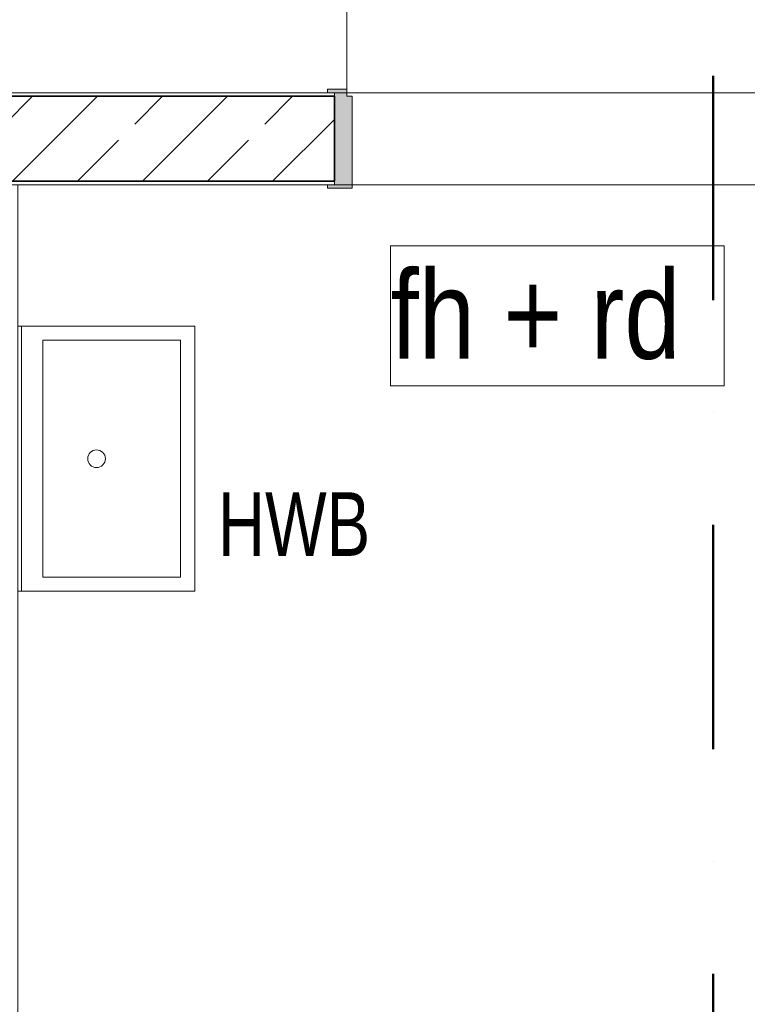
# Model space of a CAD drawing. Header units: metres. Extents: x -177922 to 5550634, y -507967 to 368279.
# Tile 90 of 125: x 3704028 to 3706086, y -50972 to -48187. Entities that reach past the tile are written whole.
import ezdxf

# ---------------------------------------------------------------- set-up
doc = ezdxf.new("R2010")
doc.units = ezdxf.units.M
doc.header["$LTSCALE"] = 0.05
doc.linetypes.add('Strichpunktlinie_ lang', pattern=[25400, 12700, -6350, 0, -6350])
for name, color, linetype in [('A_1_Bauteilschraffuren', 7, 'Continuous'), ('A_1_Türen', 7, 'Continuous'), ('A_1_Wände_Innen_Massiv', 7, 'Continuous'), ('A_2_Sanitär', 7, 'Continuous'), ('A_3_Schnittführung', 7, 'Continuous'), ('A_4_Etiketten_allgemein_100_50', 7, 'Continuous'), ('A_4_Text', 7, 'Continuous'), ('A_4_Umgrenzung_Raumlegende', 7, 'Continuous')]:
    doc.layers.add(name, color=color, linetype=linetype)
doc.styles.add('ERSTELLTER_STIL_1', font='txt')
doc.styles.add('ERSTELLTER_STIL_8', font='txt')
doc.dimstyles.new('ERSTELLTER_STIL__21', dxfattribs={"dimtxt": 0.18, "dimasz": 182.4, "dimexe": 0.18, "dimexo": 0.0625, "dimgap": 0, "dimtad": 0, "dimtih": 1, "dimtoh": 1, "dimdec": 4, "dimzin": 0, "dimdsep": 46, "dimcen": 0.09, "dimadec": 0, "dimazin": 0, "dimtfac": 1, "dimtdec": 4, "dimtmove": 0, "dimatfit": 3, "dimldrblk": 'ARROWHEAD_1', "dimfxl": 1, "dimtolj": 1, "dimtzin": 0, "dimarcsym": 0})
pattern_1 = [(0, (3733493.5, -38278.93), (0, 173.2051), [0, -100]), (0, (3733543.5, -38192.32), (0, 173.2051), [0, -100])]

# ---------------------------------------------------------------- blocks, each defined once
blk = doc.blocks.new('ARROWHEAD_1')
at = {"color": 0, "linetype": 'Continuous', "lineweight": 0}
blk.add_line((0, 0), (-1, 0), dxfattribs=at)
blk.add_circle((0, 0), 0.25, dxfattribs=at)

msp = doc.modelspace()

# ---------------------------------------------------------------- hatches: boundary and pattern name
at = {"layer": 'A_1_Bauteilschraffuren', "linetype": 'Continuous', "lineweight": 13}
h = msp.add_hatch(dxfattribs=at)
h.set_pattern_fill('Verputz_0006', color=251, style=0, pattern_type=2)
h.set_pattern_definition(pattern_1)
h.paths.add_polyline_path([(3701268.496, -48403.926), (3704918.496, -48403.926), (3704918.496, -48393.926), (3701268.496, -48393.926)])
h = msp.add_hatch(dxfattribs=at)
h.set_pattern_fill('Beton__Stahlbeton_0006', color=253, style=0, pattern_type=2)
h.set_pattern_definition([(45, (3733493.5, -38278.93), (-183.8478, 183.8478), []), (45, (3733401.57, -38187), (-183.8478, 183.8478), [195, -65])])
h.paths.add_polyline_path([(3701268.496, -48643.926), (3704918.496, -48643.926), (3704918.496, -48403.926), (3701268.496, -48403.926)])
at = {"layer": 'A_1_Bauteilschraffuren', "linetype": 'Continuous', "lineweight": 18}
msp.add_hatch(color=154, dxfattribs=at).paths.add_polyline_path([(3704968.496, -48663.926), (3704968.496, -48403.926), (3704953.496, -48403.926), (3704953.496, -48383.926), (3704898.496, -48383.926), (3704898.496, -48393.926), (3704918.496, -48393.926), (3704918.496, -48653.926), (3704898.496, -48653.926), (3704898.496, -48663.926)])
at = {"layer": 'A_1_Bauteilschraffuren', "linetype": 'Continuous', "lineweight": 13}
h = msp.add_hatch(dxfattribs=at)
h.set_pattern_fill('Verputz_0006', color=251, style=0, pattern_type=2)
h.set_pattern_definition(pattern_1)
h.paths.add_polyline_path([(3701268.496, -48643.926), (3701268.496, -48653.926), (3704918.496, -48653.926), (3704918.496, -48643.926)])

# ---------------------------------------------------------------- linework, layer by layer
at = {"layer": 'A_1_Türen', "color": 150, "linetype": 'Continuous', "lineweight": 18}
for p, q in [((3704953.496, -48383.926), (3704953.496, -47193.926)), ((3704953.496, -48383.926), (3704898.496, -48383.926)), ((3704898.496, -48383.926), (3704898.496, -48393.926)), ((3704898.496, -48393.926), (3704918.496, -48393.926)), ((3704918.496, -48393.926), (3704918.496, -48653.926)), ((3704918.496, -48403.926), (3704918.496, -48393.926)), ((3704918.496, -48403.926), (3704918.496, -48393.926)), ((3704918.496, -48643.926), (3704918.496, -48403.926)), ((3704918.496, -48643.926), (3704918.496, -48403.926)), ((3704953.496, -48403.926), (3704953.496, -48383.926)), ((3704968.496, -48403.926), (3704953.496, -48403.926)), ((3704968.496, -48663.926), (3704968.496, -48403.926)), ((3704918.496, -48653.926), (3704898.496, -48653.926)), ((3704898.496, -48653.926), (3704898.496, -48663.926)), ((3704918.496, -48653.926), (3704918.496, -48643.926)), ((3704918.496, -48653.926), (3704918.496, -48643.926)), ((3704898.496, -48663.926), (3704968.496, -48663.926))]:
    msp.add_line(p, q, dxfattribs=at)
msp.add_arc((3704953.496, -48383.926), 1190, 0, 90, dxfattribs=at)
at = {"layer": 'A_1_Wände_Innen_Massiv', "color": 7, "linetype": 'Continuous', "lineweight": 35}
for p, q in [((3704918.496, -48403.926), (3701268.496, -48403.926)), ((3704918.496, -48643.926), (3704918.496, -48403.926)), ((3701268.496, -48643.926), (3704918.496, -48643.926))]:
    msp.add_line(p, q, dxfattribs=at)
at = {"layer": 'A_1_Wände_Innen_Massiv', "color": 7, "linetype": 'Continuous', "lineweight": 18}
for p, q in [((3704918.496, -48403.926), (3704918.496, -48393.926)), ((3704918.496, -48653.926), (3704918.496, -48643.926))]:
    msp.add_line(p, q, dxfattribs=at)
at = {"layer": 'A_1_Wände_Innen_Massiv', "color": 7, "linetype": 'Continuous', "lineweight": 18, "flags": 128}
for points in [[(3704918.496, -48393.926), (3701268.496, -48393.926)], [(3701268.496, -48653.926), (3704918.496, -48653.926)]]:
    msp.add_lwpolyline(points, dxfattribs=at)
at = {"layer": 'A_2_Sanitär', "color": 9, "linetype": 'Continuous', "lineweight": 18}
for p, q in [((3704033.496, -49803.926), (3704033.496, -49053.926)), ((3704483.496, -49093.926), (3704093.496, -49093.926)), ((3704093.496, -49093.926), (3704093.496, -49763.926)), ((3704483.496, -49763.926), (3704483.496, -49093.926)), ((3704093.496, -49763.926), (3704483.496, -49763.926))]:
    msp.add_line(p, q, dxfattribs=at)
at = {"layer": 'A_2_Sanitär', "color": 9, "linetype": 'Continuous', "lineweight": 18, "flags": 128}
msp.add_lwpolyline([(3704523.496, -49803.926), (3704523.496, -49053.926), (3704023.496, -49053.926), (3704023.496, -49803.926)], close=True, dxfattribs=at)
at = {"layer": 'A_2_Sanitär', "color": 9, "linetype": 'Continuous', "lineweight": 18}
msp.add_circle((3704245.721, -49428.926), 25, dxfattribs=at)
at = {"layer": 'A_3_Schnittführung', "color": 7, "linetype": 'Strichpunktlinie_ lang', "lineweight": 50}
msp.add_line((3705989.557, -60411.528), (3705989.557, -39028.926), dxfattribs=at)
at = {"layer": 'A_4_Etiketten_allgemein_100_50', "color": 7, "linetype": 'Continuous', "lineweight": 13, "flags": 128}
msp.add_lwpolyline([(3705077.142, -48826.684), (3706019.851, -48826.684), (3706019.851, -49222.518), (3705077.142, -49222.518)], close=True, dxfattribs=at)
at = {"layer": 'A_4_Umgrenzung_Raumlegende', "color": 7, "linetype": 'Continuous', "lineweight": 13, "flags": 128}
for points in [[(3702058.496, -46413.926), (3702058.496, -39153.926), (3702058.496, -38398.926), (3700508.496, -38398.926), (3700508.496, -39158.926), (3698078.496, -39158.926), (3698078.496, -40848.926), (3698078.496, -47778.926), (3698078.496, -48393.926), (3707568.496, -48393.926), (3707568.496, -49747.926), (3710068.496, -49747.926), (3710068.496, -48643.926), (3710068.496, -46413.926)], [(3710068.496, -54053.926), (3710068.496, -50153.926), (3707308.496, -50153.926), (3707308.496, -48653.926), (3704023.496, -48653.926), (3704023.496, -50253.926), (3704023.496, -58803.926), (3710068.496, -58803.926)]]:
    msp.add_lwpolyline(points, close=True, dxfattribs=at)

# ---------------------------------------------------------------- texts
at = {"layer": 'A_4_Etiketten_allgemein_100_50', "color": 7, "linetype": 'Continuous', "lineweight": 13, "insert": (3705077.142, -49149.872), "char_height": 250, "attachment_point": 7, "style": 'ERSTELLTER_STIL_1'}
msp.add_mtext('\\A1;{\\pql;\\fSwis721 Cn BT|b0|i0|c0|p0;\\W1.000000;fh\\fSwis721 Cn BT|b0|i0|c0|p0;\\W1.000000; + \\fSwis721 Cn BT|b0|i0|c0|p0;\\W1.000000;rd}', dxfattribs=at)
at = {"layer": 'A_4_Text', "color": 7, "linetype": 'Continuous', "lineweight": 15, "insert": (3704589.166, -49703.846), "char_height": 180, "attachment_point": 7, "style": 'ERSTELLTER_STIL_8'}
msp.add_mtext('\\A1;{\\pql;\\fSwis721 LtCn BT|b0|i0|c0|p0;\\W1.000000;HWB}', dxfattribs=at)

# ---------------------------------------------------------------- leaders
at = {"layer": 'A_4_Etiketten_allgemein_100_50', "color": 7, "linetype": 'Continuous', "lineweight": 13, "annotation_type": 0, "has_hookline": 1, "hookline_direction": 0, "text_width": 608.94}
msp.add_leader([(3703070.168, -48523.006), (3703070.168, -47764.297), (3703570.168, -47815.899)], dimstyle='ERSTELLTER_STIL__21', dxfattribs=at)

doc.saveas('drawing.dxf')
